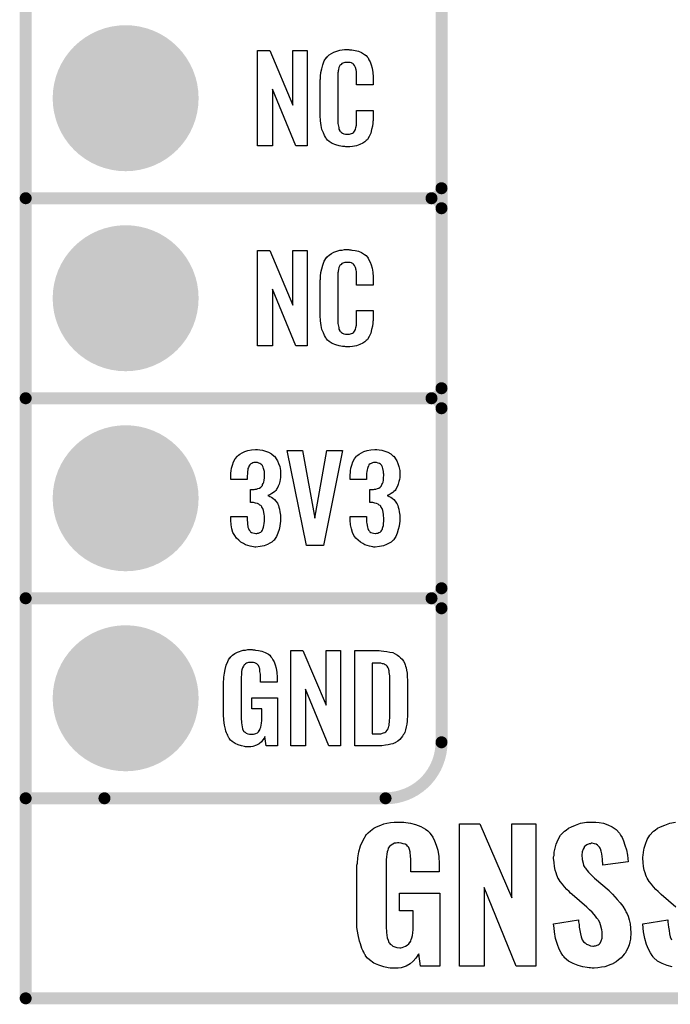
# Model space of a CAD drawing. Extents: x -0.07 to 0.95, y -0.15 to 1.54.
# Tile 1 of 13: x -0.05 to 0.27, y -0.15 to 0.34. Entities that reach past the tile are written whole.
import ezdxf

# ---------------------------------------------------------------- set-up
doc = ezdxf.new("R2010")
doc.units = 0
doc.layers.get('0').update_dxf_attribs({"linetype": 'CONTINUOUS'})
for name, color, linetype in [('gko', 6, 'CONTINUOUS'), ('gto', 2, 'CONTINUOUS'), ('gts', 1, 'CONTINUOUS')]:
    doc.layers.add(name, color=color, linetype=linetype)

# ---------------------------------------------------------------- blocks, each defined once
blk = doc.blocks.new('D33')
at = {"const_width": 0.003}
blk.add_lwpolyline([(-0.0015, 0, 1), (0.0015, 0, 1)], format="xyb", close=True, dxfattribs=at)
blk = doc.blocks.new('D38')
at = {"const_width": 0.0365}
blk.add_lwpolyline([(-0.01825, 0, 1), (0.01825, 0, 1)], format="xyb", close=True, dxfattribs=at)

msp = doc.modelspace()

# ---------------------------------------------------------------- linework, layer by layer
at = {"layer": 'gko', "color": 6, "const_width": 0.006}
for points in [[(-0.05, -0.15), (-0.05, 1.45)], [(-0.05, -0.15), (0.85, -0.15)]]:
    msp.add_lwpolyline(points, dxfattribs=at)
at = {"layer": 'gto', "color": 2, "const_width": 0.006}
for points in [[(0.158, -0.022), (0.158, 0.722)], [(0.158, 0.255), (0.158, 0.345)], [(-0.05, 0.25), (0.153, 0.25)], [(-0.05, 0.25), (0.153, 0.25)], [(0.153, 0.25), (0.153, 0.25)], [(0.153, 0.25), (0.153, 0.25)], [(0.158, 0.245), (0.158, 0.245)], [(0.158, 0.245), (0.158, 0.245)], [(0.158, 0.245), (0.158, 0.245)], [(0.158, 0.245), (0.158, 0.245)], [(0.158, 0.155), (0.158, 0.245)], [(-0.05, 0.15), (0.153, 0.15)], [(-0.05, 0.15), (0.153, 0.15)], [(0.153, 0.15), (0.153, 0.15)], [(0.153, 0.15), (0.153, 0.15)], [(0.158, 0.145), (0.158, 0.145)], [(0.158, 0.145), (0.158, 0.145)], [(0.158, 0.145), (0.158, 0.145)], [(0.158, 0.145), (0.158, 0.145)], [(0.158, 0.055), (0.158, 0.145)], [(-0.05, 0.05), (0.153, 0.05)], [(-0.05, 0.05), (0.153, 0.05)], [(0.153, 0.05), (0.153, 0.05)], [(0.153, 0.05), (0.153, 0.05)], [(0.158, 0.045), (0.158, 0.045)], [(0.158, 0.045), (0.158, 0.045)], [(0.158, 0.045), (0.158, 0.045)], [(0.158, 0.045), (0.158, 0.045)], [(-0.05, -0.05), (0.13, -0.05)], [(-0.05, -0.05), (-0.0106, -0.05)], [(0.13, -0.05), (0.13, -0.05)], [(0.13, -0.05), (0.13, -0.05)]]:
    msp.add_lwpolyline(points, dxfattribs=at)
at = {"layer": 'gto', "color": 2}
for points in [[(0.0908, 0.2762), (0.0851, 0.2762), (0.0734, 0.3046), (0.0734, 0.2762), (0.066, 0.2762), (0.066, 0.3238), (0.0722, 0.3238), (0.0837, 0.2966), (0.0837, 0.3238), (0.0908, 0.3238), (0.0908, 0.2762)], [(0.112, 0.3242), (0.1126, 0.3242), (0.1132, 0.3241), (0.1148, 0.3239), (0.1164, 0.3235), (0.118, 0.3228), (0.1195, 0.3219), (0.1203, 0.3214), (0.1208, 0.3207), (0.1209, 0.3205), (0.1213, 0.3201), (0.1217, 0.3192), (0.1223, 0.3181), (0.1228, 0.3167), (0.1233, 0.315), (0.1237, 0.3129), (0.1238, 0.3106), (0.1238, 0.3066), (0.1154, 0.3066), (0.1154, 0.3107), (0.1154, 0.3108), (0.1154, 0.3111), (0.1154, 0.3116), (0.1154, 0.3121), (0.1154, 0.3134), (0.1153, 0.3141), (0.1152, 0.3146), (0.1152, 0.3147), (0.1151, 0.3149), (0.1149, 0.3154), (0.1145, 0.3163), (0.114, 0.317), (0.1138, 0.3172), (0.1136, 0.3173), (0.1132, 0.3175), (0.1129, 0.3177), (0.1123, 0.3178), (0.1116, 0.3179), (0.1105, 0.3179), (0.1102, 0.3179), (0.1097, 0.3179), (0.1087, 0.3175), (0.1082, 0.3173), (0.1078, 0.3169), (0.1076, 0.3167), (0.1072, 0.3163), (0.1067, 0.3154), (0.1064, 0.3143), (0.1064, 0.3142), (0.1064, 0.3141), (0.1063, 0.3137), (0.1063, 0.3132), (0.1062, 0.3127), (0.1062, 0.3119), (0.1061, 0.3111), (0.1061, 0.3102), (0.1061, 0.2895), (0.1061, 0.2894), (0.1061, 0.2889), (0.1062, 0.2882), (0.1062, 0.2873), (0.1066, 0.2854), (0.1067, 0.2845), (0.1071, 0.2837), (0.1072, 0.2836), (0.1073, 0.2834), (0.1076, 0.2832), (0.108, 0.2829), (0.1085, 0.2825), (0.1092, 0.2822), (0.11, 0.2821), (0.1109, 0.282), (0.1113, 0.282), (0.1116, 0.2821), (0.112, 0.2821), (0.113, 0.2823), (0.1135, 0.2826), (0.1139, 0.2829), (0.114, 0.2829), (0.1141, 0.2831), (0.1144, 0.2835), (0.1149, 0.2844), (0.1152, 0.2854), (0.1152, 0.2855), (0.1153, 0.2857), (0.1153, 0.286), (0.1154, 0.2865), (0.1154, 0.2871), (0.1154, 0.2878), (0.1154, 0.2886), (0.1154, 0.2895), (0.1154, 0.2938), (0.1238, 0.2938), (0.1238, 0.29), (0.1238, 0.2899), (0.1238, 0.2897), (0.1238, 0.2894), (0.1238, 0.2889), (0.1237, 0.2883), (0.1236, 0.2876), (0.1234, 0.2861), (0.123, 0.2844), (0.1226, 0.2826), (0.1218, 0.2809), (0.1209, 0.2794), (0.1208, 0.2792), (0.1203, 0.2788), (0.1196, 0.2782), (0.1186, 0.2775), (0.1172, 0.2769), (0.1154, 0.2762), (0.1145, 0.276), (0.1134, 0.2759), (0.1122, 0.2757), (0.1102, 0.2757), (0.1097, 0.2758), (0.1091, 0.2758), (0.1084, 0.2759), (0.1068, 0.2762), (0.1051, 0.2767), (0.1033, 0.2774), (0.1018, 0.2784), (0.101, 0.279), (0.1004, 0.2797), (0.1004, 0.2798), (0.1003, 0.2799), (0.1001, 0.2802), (0.0999, 0.2805), (0.0994, 0.2814), (0.0989, 0.2827), (0.0982, 0.2844), (0.0978, 0.2864), (0.0974, 0.2887), (0.0973, 0.2914), (0.0973, 0.3083), (0.0973, 0.3084), (0.0973, 0.3087), (0.0973, 0.3091), (0.0974, 0.3096), (0.0974, 0.3103), (0.0975, 0.311), (0.0977, 0.3128), (0.0981, 0.3147), (0.0986, 0.3167), (0.0993, 0.3186), (0.1004, 0.3203), (0.1004, 0.3203), (0.1006, 0.3204), (0.1009, 0.3209), (0.1018, 0.3216), (0.1029, 0.3223), (0.1042, 0.323), (0.1052, 0.3234), (0.1061, 0.3237), (0.1071, 0.324), (0.1083, 0.3241), (0.1095, 0.3243), (0.1116, 0.3243), (0.112, 0.3242)], [(0.0908, 0.1762), (0.0851, 0.1762), (0.0734, 0.2046), (0.0734, 0.1762), (0.066, 0.1762), (0.066, 0.2238), (0.0722, 0.2238), (0.0837, 0.1966), (0.0837, 0.2238), (0.0908, 0.2238), (0.0908, 0.1762)], [(0.112, 0.2242), (0.1126, 0.2242), (0.1132, 0.2241), (0.1148, 0.2239), (0.1164, 0.2235), (0.118, 0.2228), (0.1195, 0.2219), (0.1203, 0.2214), (0.1208, 0.2207), (0.1209, 0.2205), (0.1213, 0.2201), (0.1217, 0.2192), (0.1223, 0.2181), (0.1228, 0.2167), (0.1233, 0.215), (0.1237, 0.213), (0.1238, 0.2106), (0.1238, 0.2066), (0.1154, 0.2066), (0.1154, 0.2107), (0.1154, 0.2108), (0.1154, 0.2111), (0.1154, 0.2116), (0.1154, 0.2121), (0.1154, 0.2134), (0.1153, 0.2141), (0.1152, 0.2146), (0.1152, 0.2147), (0.1151, 0.2149), (0.1149, 0.2154), (0.1145, 0.2163), (0.114, 0.217), (0.1138, 0.2172), (0.1136, 0.2173), (0.1132, 0.2175), (0.1129, 0.2177), (0.1123, 0.2178), (0.1116, 0.2179), (0.1105, 0.2179), (0.1102, 0.2179), (0.1097, 0.2179), (0.1087, 0.2175), (0.1082, 0.2173), (0.1078, 0.2169), (0.1076, 0.2167), (0.1072, 0.2163), (0.1067, 0.2154), (0.1064, 0.2143), (0.1064, 0.2142), (0.1064, 0.2141), (0.1063, 0.2137), (0.1063, 0.2132), (0.1062, 0.2127), (0.1062, 0.2119), (0.1061, 0.2111), (0.1061, 0.2102), (0.1061, 0.1895), (0.1061, 0.1894), (0.1061, 0.1889), (0.1062, 0.1882), (0.1062, 0.1873), (0.1066, 0.1854), (0.1067, 0.1845), (0.1071, 0.1837), (0.1072, 0.1836), (0.1073, 0.1834), (0.1076, 0.1832), (0.108, 0.1829), (0.1085, 0.1825), (0.1092, 0.1822), (0.11, 0.1821), (0.1109, 0.182), (0.1113, 0.182), (0.1116, 0.1821), (0.112, 0.1821), (0.113, 0.1823), (0.1135, 0.1826), (0.1139, 0.1829), (0.114, 0.1829), (0.1141, 0.1831), (0.1144, 0.1835), (0.1149, 0.1844), (0.1152, 0.1854), (0.1152, 0.1855), (0.1153, 0.1857), (0.1153, 0.186), (0.1154, 0.1865), (0.1154, 0.187), (0.1154, 0.1878), (0.1154, 0.1886), (0.1154, 0.1895), (0.1154, 0.1938), (0.1238, 0.1938), (0.1238, 0.19), (0.1238, 0.1899), (0.1238, 0.1897), (0.1238, 0.1894), (0.1238, 0.1889), (0.1237, 0.1883), (0.1236, 0.1876), (0.1234, 0.1861), (0.123, 0.1844), (0.1226, 0.1826), (0.1218, 0.1809), (0.1209, 0.1794), (0.1208, 0.1792), (0.1203, 0.1788), (0.1196, 0.1782), (0.1186, 0.1775), (0.1172, 0.1769), (0.1154, 0.1762), (0.1145, 0.176), (0.1134, 0.1759), (0.1122, 0.1757), (0.1102, 0.1757), (0.1097, 0.1758), (0.1091, 0.1758), (0.1084, 0.1759), (0.1068, 0.1762), (0.1051, 0.1767), (0.1033, 0.1774), (0.1018, 0.1784), (0.101, 0.179), (0.1004, 0.1797), (0.1004, 0.1798), (0.1003, 0.1799), (0.1001, 0.1802), (0.0999, 0.1805), (0.0994, 0.1814), (0.0989, 0.1827), (0.0982, 0.1844), (0.0978, 0.1864), (0.0974, 0.1887), (0.0973, 0.1914), (0.0973, 0.2083), (0.0973, 0.2084), (0.0973, 0.2087), (0.0973, 0.2091), (0.0974, 0.2096), (0.0974, 0.2103), (0.0975, 0.211), (0.0977, 0.2128), (0.0981, 0.2147), (0.0986, 0.2166), (0.0993, 0.2186), (0.1004, 0.2203), (0.1004, 0.2203), (0.1006, 0.2204), (0.1009, 0.2209), (0.1018, 0.2216), (0.1029, 0.2223), (0.1042, 0.223), (0.1052, 0.2234), (0.1061, 0.2237), (0.1071, 0.224), (0.1083, 0.2241), (0.1095, 0.2243), (0.1116, 0.2243), (0.112, 0.2242)], [(0.066, 0.1243), (0.0672, 0.1242), (0.0685, 0.124), (0.0699, 0.1235), (0.0715, 0.123), (0.073, 0.1222), (0.0743, 0.1211), (0.0745, 0.121), (0.0748, 0.1206), (0.0753, 0.1197), (0.0759, 0.1187), (0.0765, 0.1174), (0.0771, 0.1159), (0.0774, 0.1139), (0.0775, 0.1118), (0.0775, 0.1116), (0.0775, 0.1111), (0.0774, 0.1103), (0.0773, 0.1094), (0.0771, 0.1083), (0.0768, 0.1071), (0.0763, 0.106), (0.0758, 0.1049), (0.0757, 0.1048), (0.0755, 0.1044), (0.0751, 0.1039), (0.0746, 0.1034), (0.0739, 0.1028), (0.0732, 0.1023), (0.0722, 0.1017), (0.0712, 0.1013), (0.0713, 0.1013), (0.0717, 0.1012), (0.0722, 0.1009), (0.0729, 0.1005), (0.0736, 0.1), (0.0745, 0.0993), (0.0752, 0.0985), (0.0759, 0.0975), (0.0759, 0.0975), (0.0761, 0.0971), (0.0764, 0.0964), (0.0767, 0.0956), (0.077, 0.0945), (0.0772, 0.0932), (0.0774, 0.0916), (0.0775, 0.09), (0.0775, 0.0899), (0.0775, 0.0897), (0.0775, 0.0893), (0.0775, 0.0889), (0.0774, 0.0883), (0.0773, 0.0876), (0.0771, 0.0861), (0.0768, 0.0843), (0.0762, 0.0826), (0.0755, 0.0809), (0.0745, 0.0793), (0.0744, 0.0791), (0.0739, 0.0788), (0.0732, 0.0781), (0.0722, 0.0775), (0.0709, 0.0768), (0.0693, 0.0762), (0.0673, 0.0758), (0.0651, 0.0756), (0.0646, 0.0756), (0.064, 0.0757), (0.0632, 0.0758), (0.0623, 0.076), (0.0611, 0.0764), (0.06, 0.0767), (0.0589, 0.0773), (0.0577, 0.078), (0.0566, 0.079), (0.0555, 0.08), (0.0546, 0.0814), (0.0537, 0.0828), (0.0532, 0.0847), (0.0528, 0.0867), (0.0526, 0.0891), (0.0526, 0.0908), (0.0608, 0.0908), (0.0608, 0.0894), (0.0608, 0.0892), (0.0608, 0.0889), (0.0609, 0.0881), (0.061, 0.0874), (0.0612, 0.0856), (0.0615, 0.0848), (0.0618, 0.084), (0.0619, 0.084), (0.062, 0.0838), (0.0623, 0.0835), (0.0625, 0.0832), (0.063, 0.0829), (0.0636, 0.0827), (0.0644, 0.0825), (0.0652, 0.0824), (0.0656, 0.0824), (0.066, 0.0825), (0.0665, 0.0826), (0.0671, 0.0828), (0.0676, 0.0831), (0.0682, 0.0836), (0.0685, 0.0841), (0.0685, 0.0842), (0.0687, 0.0845), (0.0688, 0.085), (0.069, 0.0855), (0.0692, 0.0864), (0.0693, 0.0873), (0.0695, 0.0885), (0.0695, 0.0898), (0.0695, 0.09), (0.0695, 0.0904), (0.0694, 0.0911), (0.0693, 0.092), (0.0689, 0.0938), (0.0686, 0.0948), (0.0682, 0.0956), (0.0681, 0.0957), (0.0679, 0.096), (0.0676, 0.0963), (0.0672, 0.0966), (0.0666, 0.0971), (0.0659, 0.0974), (0.0649, 0.0976), (0.0639, 0.0978), (0.0625, 0.0978), (0.0625, 0.1044), (0.0643, 0.1044), (0.0648, 0.1045), (0.0655, 0.1046), (0.0662, 0.1048), (0.067, 0.1051), (0.0676, 0.1055), (0.0682, 0.1061), (0.0683, 0.1062), (0.0684, 0.1063), (0.0685, 0.1068), (0.0688, 0.1074), (0.0691, 0.1081), (0.0693, 0.1091), (0.0694, 0.1102), (0.0695, 0.1115), (0.0695, 0.1117), (0.0695, 0.1121), (0.0694, 0.1126), (0.0694, 0.1133), (0.069, 0.1148), (0.0688, 0.1156), (0.0685, 0.1162), (0.0685, 0.1163), (0.0683, 0.1165), (0.068, 0.1168), (0.0677, 0.1171), (0.0672, 0.1173), (0.0666, 0.1176), (0.0659, 0.1178), (0.065, 0.1179), (0.0647, 0.1179), (0.0642, 0.1178), (0.0637, 0.1177), (0.0632, 0.1174), (0.0626, 0.1172), (0.0621, 0.1167), (0.0617, 0.1161), (0.0617, 0.116), (0.0616, 0.1159), (0.0614, 0.1154), (0.0612, 0.1149), (0.0611, 0.1142), (0.061, 0.1134), (0.0609, 0.1123), (0.0608, 0.1111), (0.0608, 0.1094), (0.0526, 0.1094), (0.0526, 0.1116), (0.0526, 0.1117), (0.0526, 0.1119), (0.0526, 0.1122), (0.0527, 0.1126), (0.0528, 0.1137), (0.053, 0.1151), (0.0535, 0.1166), (0.054, 0.1182), (0.0548, 0.1197), (0.0559, 0.121), (0.0561, 0.1212), (0.0565, 0.1216), (0.0572, 0.1221), (0.0583, 0.1227), (0.0596, 0.1234), (0.0611, 0.1238), (0.0629, 0.1242), (0.065, 0.1244), (0.0656, 0.1244), (0.066, 0.1243)], [(0.0989, 0.0763), (0.0904, 0.0763), (0.0808, 0.1238), (0.0884, 0.1238), (0.0947, 0.0901), (0.1006, 0.1238), (0.1084, 0.1238), (0.0989, 0.0763)], [(0.1257, 0.1243), (0.1268, 0.1242), (0.1281, 0.124), (0.1296, 0.1235), (0.1312, 0.123), (0.1326, 0.1222), (0.1339, 0.1211), (0.1341, 0.121), (0.1345, 0.1206), (0.135, 0.1197), (0.1356, 0.1187), (0.1362, 0.1174), (0.1367, 0.1159), (0.1371, 0.1139), (0.1372, 0.1118), (0.1372, 0.1116), (0.1372, 0.1111), (0.1371, 0.1103), (0.137, 0.1094), (0.1367, 0.1083), (0.1364, 0.1071), (0.136, 0.106), (0.1354, 0.1049), (0.1353, 0.1048), (0.1351, 0.1044), (0.1348, 0.1039), (0.1342, 0.1034), (0.1336, 0.1028), (0.1328, 0.1023), (0.1319, 0.1017), (0.1309, 0.1013), (0.131, 0.1013), (0.1314, 0.1012), (0.1319, 0.1009), (0.1326, 0.1005), (0.1333, 0.1), (0.1341, 0.0993), (0.1349, 0.0985), (0.1355, 0.0975), (0.1356, 0.0975), (0.1358, 0.0971), (0.1361, 0.0964), (0.1363, 0.0956), (0.1366, 0.0945), (0.1369, 0.0932), (0.1371, 0.0916), (0.1372, 0.09), (0.1372, 0.0899), (0.1372, 0.0897), (0.1372, 0.0893), (0.1372, 0.0889), (0.1371, 0.0883), (0.137, 0.0876), (0.1368, 0.0861), (0.1364, 0.0843), (0.1359, 0.0826), (0.1351, 0.0809), (0.1341, 0.0793), (0.134, 0.0791), (0.1336, 0.0788), (0.1328, 0.0781), (0.1318, 0.0775), (0.1305, 0.0768), (0.1289, 0.0762), (0.127, 0.0758), (0.1248, 0.0756), (0.1242, 0.0756), (0.1237, 0.0757), (0.1228, 0.0758), (0.1219, 0.076), (0.1208, 0.0764), (0.1197, 0.0767), (0.1186, 0.0773), (0.1174, 0.078), (0.1163, 0.079), (0.1152, 0.08), (0.1142, 0.0814), (0.1134, 0.0828), (0.1129, 0.0847), (0.1125, 0.0867), (0.1123, 0.0891), (0.1123, 0.0908), (0.1204, 0.0908), (0.1204, 0.0894), (0.1204, 0.0892), (0.1204, 0.0889), (0.1205, 0.0881), (0.1206, 0.0874), (0.1209, 0.0856), (0.1212, 0.0848), (0.1215, 0.084), (0.1215, 0.084), (0.1216, 0.0838), (0.1219, 0.0835), (0.1222, 0.0832), (0.1227, 0.0829), (0.1233, 0.0827), (0.124, 0.0825), (0.1249, 0.0824), (0.1252, 0.0824), (0.1257, 0.0825), (0.1262, 0.0826), (0.1267, 0.0828), (0.1273, 0.0831), (0.1278, 0.0836), (0.1282, 0.0841), (0.1282, 0.0842), (0.1284, 0.0845), (0.1285, 0.085), (0.1287, 0.0855), (0.1289, 0.0864), (0.1289, 0.0873), (0.1291, 0.0885), (0.1291, 0.0898), (0.1291, 0.09), (0.1291, 0.0904), (0.129, 0.0911), (0.1289, 0.092), (0.1286, 0.0938), (0.1283, 0.0948), (0.1278, 0.0956), (0.1277, 0.0957), (0.1276, 0.096), (0.1273, 0.0963), (0.1268, 0.0966), (0.1263, 0.0971), (0.1255, 0.0974), (0.1246, 0.0976), (0.1236, 0.0978), (0.1222, 0.0978), (0.1222, 0.1044), (0.124, 0.1044), (0.1245, 0.1045), (0.1252, 0.1046), (0.1259, 0.1048), (0.1266, 0.1051), (0.1273, 0.1055), (0.1278, 0.1061), (0.1279, 0.1062), (0.128, 0.1063), (0.1282, 0.1068), (0.1285, 0.1074), (0.1288, 0.1081), (0.1289, 0.1091), (0.129, 0.1102), (0.1291, 0.1115), (0.1291, 0.1117), (0.1291, 0.1121), (0.129, 0.1126), (0.129, 0.1133), (0.1287, 0.1148), (0.1285, 0.1156), (0.1281, 0.1162), (0.1281, 0.1163), (0.1279, 0.1165), (0.1277, 0.1168), (0.1274, 0.1171), (0.1269, 0.1173), (0.1263, 0.1176), (0.1255, 0.1178), (0.1247, 0.1179), (0.1243, 0.1179), (0.1239, 0.1178), (0.1234, 0.1177), (0.1228, 0.1174), (0.1223, 0.1172), (0.1217, 0.1167), (0.1214, 0.1161), (0.1214, 0.116), (0.1213, 0.1159), (0.1211, 0.1154), (0.1209, 0.1149), (0.1208, 0.1142), (0.1206, 0.1134), (0.1205, 0.1123), (0.1204, 0.1111), (0.1204, 0.1094), (0.1123, 0.1094), (0.1123, 0.1116), (0.1123, 0.1117), (0.1123, 0.1119), (0.1123, 0.1122), (0.1124, 0.1126), (0.1125, 0.1137), (0.1127, 0.1151), (0.1131, 0.1166), (0.1137, 0.1182), (0.1144, 0.1197), (0.1155, 0.121), (0.1157, 0.1212), (0.1162, 0.1216), (0.1168, 0.1221), (0.1179, 0.1227), (0.1192, 0.1234), (0.1208, 0.1238), (0.1226, 0.1242), (0.1247, 0.1244), (0.1252, 0.1244), (0.1257, 0.1243)], [(0.0637, 0.0242), (0.0644, 0.0242), (0.065, 0.0241), (0.0665, 0.0239), (0.0682, 0.0235), (0.0698, 0.0228), (0.0714, 0.022), (0.0721, 0.0215), (0.0727, 0.0208), (0.0728, 0.0206), (0.0732, 0.0202), (0.0736, 0.0193), (0.0743, 0.0182), (0.0748, 0.0167), (0.0753, 0.015), (0.0757, 0.0129), (0.0758, 0.0105), (0.0758, 0.008), (0.0674, 0.008), (0.0674, 0.0106), (0.0674, 0.0107), (0.0674, 0.0111), (0.0674, 0.0116), (0.0674, 0.0121), (0.0672, 0.0134), (0.0672, 0.0142), (0.0671, 0.0147), (0.0671, 0.0148), (0.067, 0.015), (0.067, 0.0153), (0.0668, 0.0156), (0.0664, 0.0164), (0.0658, 0.0171), (0.0656, 0.0172), (0.0653, 0.0174), (0.065, 0.0176), (0.0646, 0.0177), (0.064, 0.0179), (0.0635, 0.0179), (0.0623, 0.0179), (0.062, 0.0179), (0.0615, 0.0179), (0.0604, 0.0175), (0.0599, 0.0172), (0.0595, 0.0168), (0.0593, 0.0167), (0.0589, 0.0161), (0.0585, 0.0153), (0.0581, 0.0142), (0.0581, 0.0141), (0.0581, 0.0139), (0.058, 0.0135), (0.058, 0.013), (0.0579, 0.0124), (0.0579, 0.0117), (0.0578, 0.0108), (0.0578, 0.0099), (0.0578, -0.01), (0.0578, -0.0102), (0.0578, -0.0106), (0.0579, -0.0114), (0.0579, -0.0123), (0.0581, -0.0132), (0.0583, -0.0142), (0.0585, -0.0153), (0.0588, -0.0161), (0.0589, -0.0162), (0.059, -0.0164), (0.0594, -0.0167), (0.0598, -0.017), (0.0603, -0.0174), (0.0611, -0.0178), (0.0619, -0.0179), (0.0629, -0.018), (0.0634, -0.018), (0.0639, -0.0179), (0.0646, -0.0178), (0.0652, -0.0176), (0.0659, -0.0172), (0.0665, -0.0167), (0.067, -0.016), (0.0671, -0.0159), (0.0672, -0.0156), (0.0673, -0.0151), (0.0676, -0.0144), (0.0678, -0.0135), (0.068, -0.0124), (0.0681, -0.0111), (0.0682, -0.0096), (0.0682, -0.0052), (0.0631, -0.0052), (0.0631, 0.0003), (0.0759, 0.0003), (0.0759, -0.0238), (0.0703, -0.0238), (0.0697, -0.0191), (0.0697, -0.0192), (0.0697, -0.0193), (0.0693, -0.02), (0.0687, -0.0208), (0.0679, -0.0217), (0.0668, -0.0227), (0.0654, -0.0235), (0.0637, -0.0241), (0.0627, -0.0242), (0.0617, -0.0243), (0.0611, -0.0243), (0.0606, -0.0242), (0.06, -0.0242), (0.0594, -0.0241), (0.058, -0.0238), (0.0563, -0.0233), (0.0548, -0.0226), (0.0533, -0.0216), (0.0525, -0.021), (0.052, -0.0203), (0.052, -0.0202), (0.0519, -0.0201), (0.0517, -0.0198), (0.0515, -0.0195), (0.0513, -0.0191), (0.0511, -0.0185), (0.0508, -0.0179), (0.0505, -0.0172), (0.0502, -0.0164), (0.05, -0.0154), (0.0495, -0.0134), (0.0491, -0.0109), (0.049, -0.0081), (0.049, 0.0079), (0.049, 0.008), (0.049, 0.0082), (0.049, 0.0086), (0.0491, 0.0092), (0.0491, 0.0099), (0.0492, 0.0106), (0.0494, 0.0125), (0.0498, 0.0144), (0.0503, 0.0165), (0.0511, 0.0184), (0.0515, 0.0193), (0.0521, 0.0202), (0.0521, 0.0203), (0.0523, 0.0203), (0.0526, 0.0208), (0.0535, 0.0215), (0.0546, 0.0223), (0.056, 0.023), (0.0569, 0.0234), (0.0578, 0.0237), (0.0588, 0.024), (0.06, 0.0241), (0.0612, 0.0243), (0.0633, 0.0243), (0.0637, 0.0242)], [(0.1074, -0.0238), (0.1017, -0.0238), (0.09, 0.0046), (0.09, -0.0238), (0.0826, -0.0238), (0.0826, 0.0238), (0.0887, 0.0238), (0.1003, -0.0034), (0.1003, 0.0238), (0.1074, 0.0238), (0.1074, -0.0238)], [(0.1278, 0.0237), (0.1291, 0.0236), (0.1306, 0.0234), (0.1321, 0.0231), (0.1336, 0.0228), (0.1349, 0.0222), (0.1351, 0.0221), (0.1354, 0.0219), (0.136, 0.0216), (0.1367, 0.021), (0.1375, 0.0203), (0.1383, 0.0195), (0.139, 0.0185), (0.1396, 0.0174), (0.1397, 0.0172), (0.1398, 0.0168), (0.14, 0.0161), (0.1403, 0.0152), (0.1405, 0.014), (0.1408, 0.0125), (0.1409, 0.0108), (0.141, 0.009), (0.141, -0.0083), (0.141, -0.0084), (0.141, -0.0086), (0.141, -0.0089), (0.141, -0.0093), (0.1409, -0.0103), (0.1408, -0.0115), (0.1406, -0.0129), (0.1404, -0.0143), (0.14, -0.0158), (0.1396, -0.0171), (0.1395, -0.0173), (0.1393, -0.0177), (0.1389, -0.0182), (0.1385, -0.019), (0.1378, -0.0198), (0.1371, -0.0206), (0.1361, -0.0214), (0.135, -0.0221), (0.1348, -0.0222), (0.1344, -0.0224), (0.1337, -0.0227), (0.1326, -0.0229), (0.1314, -0.0232), (0.1299, -0.0235), (0.1281, -0.0237), (0.1262, -0.0238), (0.1146, -0.0238), (0.1146, 0.0238), (0.1268, 0.0238), (0.1278, 0.0237)], [(0.1269, 0.0176), (0.1233, 0.0176), (0.1233, -0.0178), (0.1265, -0.0178), (0.127, -0.0177), (0.1276, -0.0177), (0.1289, -0.0173), (0.1296, -0.0171), (0.1302, -0.0167), (0.1302, -0.0167), (0.1303, -0.0166), (0.1308, -0.016), (0.1314, -0.0152), (0.1315, -0.0146), (0.1317, -0.014), (0.1317, -0.0139), (0.1318, -0.0136), (0.1318, -0.0132), (0.1319, -0.0127), (0.132, -0.0119), (0.132, -0.011), (0.1321, -0.0099), (0.1321, -0.0087), (0.1321, 0.0095), (0.1321, 0.0097), (0.1321, 0.0101), (0.1321, 0.0106), (0.1321, 0.0113), (0.1319, 0.0129), (0.1318, 0.0137), (0.1317, 0.0143), (0.1317, 0.0144), (0.1316, 0.0146), (0.1315, 0.0149), (0.1314, 0.0153), (0.1308, 0.0161), (0.1304, 0.0165), (0.13, 0.0167), (0.1299, 0.0167), (0.1297, 0.0168), (0.1294, 0.017), (0.1289, 0.0172), (0.1284, 0.0173), (0.1277, 0.0175), (0.1269, 0.0176)], [(0.1382, -0.062), (0.1391, -0.062), (0.1402, -0.0621), (0.1425, -0.0625), (0.145, -0.0631), (0.1477, -0.0641), (0.15, -0.0655), (0.1511, -0.0663), (0.1521, -0.0673), (0.1522, -0.0675), (0.1528, -0.0682), (0.1536, -0.0695), (0.1545, -0.0712), (0.1553, -0.0734), (0.1561, -0.076), (0.1567, -0.0791), (0.1568, -0.0827), (0.1568, -0.0868), (0.1427, -0.0868), (0.1427, -0.0818), (0.1427, -0.0816), (0.1427, -0.081), (0.1427, -0.0802), (0.1425, -0.0791), (0.1423, -0.0767), (0.142, -0.0756), (0.1416, -0.0746), (0.1416, -0.0745), (0.1413, -0.0742), (0.141, -0.0739), (0.1406, -0.0734), (0.1399, -0.073), (0.1389, -0.0727), (0.1379, -0.0724), (0.1366, -0.0723), (0.136, -0.0723), (0.1353, -0.0724), (0.1345, -0.0725), (0.1336, -0.073), (0.1328, -0.0734), (0.132, -0.0741), (0.1314, -0.0749), (0.1314, -0.075), (0.1313, -0.0753), (0.1311, -0.076), (0.1309, -0.0768), (0.1307, -0.078), (0.1305, -0.0792), (0.1303, -0.0807), (0.1303, -0.0825), (0.1303, -0.1143), (0.1303, -0.1146), (0.1303, -0.1152), (0.1305, -0.116), (0.1305, -0.1171), (0.1309, -0.1197), (0.1313, -0.121), (0.1317, -0.1221), (0.1318, -0.1222), (0.132, -0.1225), (0.1324, -0.1229), (0.133, -0.1233), (0.1336, -0.1239), (0.1346, -0.1243), (0.1357, -0.1246), (0.1371, -0.1247), (0.1377, -0.1247), (0.1384, -0.1246), (0.1392, -0.1243), (0.14, -0.124), (0.1409, -0.1235), (0.1417, -0.1228), (0.1424, -0.1218), (0.1425, -0.1217), (0.1427, -0.1213), (0.1429, -0.1206), (0.1432, -0.1197), (0.1435, -0.1186), (0.1436, -0.1172), (0.1439, -0.1156), (0.1439, -0.1138), (0.1439, -0.1063), (0.137, -0.1063), (0.137, -0.0974), (0.1571, -0.0974), (0.1571, -0.134), (0.1475, -0.134), (0.1466, -0.1278), (0.1466, -0.1279), (0.1464, -0.1281), (0.1459, -0.1289), (0.1452, -0.13), (0.1439, -0.1314), (0.1423, -0.1328), (0.1403, -0.1339), (0.1378, -0.1347), (0.1364, -0.1349), (0.1349, -0.135), (0.1339, -0.135), (0.1332, -0.1349), (0.1324, -0.1349), (0.1314, -0.1347), (0.1292, -0.1342), (0.1267, -0.1335), (0.1242, -0.1324), (0.122, -0.1308), (0.121, -0.1299), (0.12, -0.1288), (0.12, -0.1286), (0.1199, -0.1285), (0.1196, -0.1281), (0.1193, -0.1275), (0.1191, -0.1269), (0.1187, -0.1261), (0.1182, -0.1251), (0.1178, -0.124), (0.1174, -0.1228), (0.117, -0.1215), (0.1163, -0.1183), (0.1157, -0.1146), (0.1156, -0.1104), (0.1156, -0.0866), (0.1156, -0.0864), (0.1156, -0.086), (0.1156, -0.0854), (0.1157, -0.0846), (0.1157, -0.0835), (0.1159, -0.0824), (0.1162, -0.0798), (0.1167, -0.0768), (0.1175, -0.0738), (0.1188, -0.0709), (0.1203, -0.0682), (0.1203, -0.0681), (0.1206, -0.068), (0.1213, -0.0673), (0.1224, -0.0662), (0.1241, -0.065), (0.1252, -0.0645), (0.1263, -0.0639), (0.1277, -0.0634), (0.1291, -0.0628), (0.1307, -0.0624), (0.1325, -0.0621), (0.1343, -0.0619), (0.1375, -0.0619), (0.1382, -0.062)], [(0.2051, -0.134), (0.1953, -0.134), (0.1794, -0.0946), (0.1794, -0.134), (0.167, -0.134), (0.167, -0.0627), (0.1771, -0.0627), (0.1931, -0.0997), (0.1931, -0.0627), (0.2051, -0.0627), (0.2051, -0.134)], [(0.2352, -0.062), (0.2369, -0.0621), (0.239, -0.0625), (0.2412, -0.0632), (0.2434, -0.0642), (0.2454, -0.0656), (0.247, -0.0674), (0.2472, -0.0677), (0.2476, -0.0684), (0.2483, -0.0696), (0.249, -0.0713), (0.2497, -0.0734), (0.2505, -0.0757), (0.2511, -0.0785), (0.2513, -0.0817), (0.2387, -0.0835), (0.2387, -0.0832), (0.2387, -0.0825), (0.2386, -0.0816), (0.2386, -0.0805), (0.2382, -0.0777), (0.2379, -0.0764), (0.2375, -0.0753), (0.2375, -0.0752), (0.2373, -0.0749), (0.2371, -0.0745), (0.2366, -0.0739), (0.2361, -0.0734), (0.2354, -0.073), (0.2346, -0.0727), (0.2334, -0.0725), (0.233, -0.0725), (0.2325, -0.0727), (0.2319, -0.0728), (0.2307, -0.0732), (0.23, -0.0738), (0.2294, -0.0743), (0.2294, -0.0745), (0.2293, -0.0746), (0.2289, -0.0755), (0.2283, -0.0768), (0.2282, -0.0785), (0.2282, -0.0786), (0.2282, -0.0791), (0.2283, -0.0798), (0.2283, -0.0806), (0.2289, -0.0825), (0.2291, -0.0836), (0.2297, -0.0846), (0.2298, -0.0848), (0.23, -0.085), (0.2304, -0.0854), (0.2309, -0.0861), (0.2315, -0.087), (0.2323, -0.0878), (0.2334, -0.0888), (0.2346, -0.0899), (0.2418, -0.0961), (0.242, -0.0964), (0.2426, -0.097), (0.2436, -0.0979), (0.2447, -0.0992), (0.2459, -0.1006), (0.2473, -0.1022), (0.2487, -0.104), (0.2498, -0.1059), (0.25, -0.1061), (0.2502, -0.1067), (0.2508, -0.1078), (0.2513, -0.109), (0.2518, -0.1108), (0.2523, -0.1128), (0.2526, -0.115), (0.2527, -0.1174), (0.2527, -0.1177), (0.2527, -0.1182), (0.2526, -0.1192), (0.2525, -0.1204), (0.2522, -0.1218), (0.2518, -0.1233), (0.2512, -0.125), (0.2504, -0.1265), (0.2502, -0.1267), (0.25, -0.1272), (0.2494, -0.1279), (0.2487, -0.1288), (0.2479, -0.1297), (0.2466, -0.1307), (0.2454, -0.1317), (0.2439, -0.1326), (0.2437, -0.1328), (0.2432, -0.1329), (0.2422, -0.1333), (0.2411, -0.1338), (0.2397, -0.1342), (0.238, -0.1344), (0.2362, -0.1347), (0.2343, -0.1349), (0.2333, -0.1349), (0.2326, -0.1347), (0.2318, -0.1347), (0.2309, -0.1346), (0.2287, -0.1342), (0.2264, -0.1336), (0.2239, -0.1326), (0.2215, -0.1314), (0.2194, -0.1296), (0.2193, -0.1293), (0.2187, -0.1286), (0.2179, -0.1272), (0.2169, -0.1254), (0.216, -0.1231), (0.2151, -0.1201), (0.2146, -0.1168), (0.2143, -0.1149), (0.2141, -0.1128), (0.2266, -0.1107), (0.2266, -0.1108), (0.2266, -0.111), (0.2266, -0.1118), (0.2268, -0.1131), (0.2269, -0.1145), (0.2272, -0.1161), (0.2275, -0.1178), (0.2279, -0.1193), (0.2284, -0.1207), (0.2286, -0.1208), (0.2287, -0.1213), (0.2291, -0.1217), (0.2298, -0.1222), (0.2305, -0.1229), (0.2315, -0.1233), (0.2325, -0.1238), (0.2337, -0.1239), (0.2341, -0.1239), (0.2346, -0.1238), (0.2351, -0.1238), (0.2364, -0.1232), (0.2369, -0.1229), (0.2373, -0.1224), (0.2373, -0.1222), (0.2375, -0.1221), (0.2379, -0.1213), (0.2383, -0.1199), (0.2384, -0.1182), (0.2384, -0.1181), (0.2384, -0.1175), (0.2383, -0.1167), (0.2382, -0.1157), (0.2376, -0.1133), (0.2372, -0.1121), (0.2365, -0.111), (0.2364, -0.1108), (0.2362, -0.1104), (0.2357, -0.1099), (0.2351, -0.109), (0.2343, -0.1081), (0.2333, -0.107), (0.2321, -0.1057), (0.2307, -0.1045), (0.2233, -0.0981), (0.2232, -0.0979), (0.2226, -0.0974), (0.2218, -0.0966), (0.2207, -0.0956), (0.2196, -0.0943), (0.2185, -0.0929), (0.2173, -0.0916), (0.2164, -0.09), (0.2162, -0.0899), (0.2161, -0.0893), (0.2157, -0.0885), (0.2153, -0.0873), (0.2148, -0.0859), (0.2146, -0.0841), (0.2143, -0.0821), (0.2141, -0.08), (0.2141, -0.0799), (0.2141, -0.0796), (0.2141, -0.0792), (0.2143, -0.0786), (0.2144, -0.077), (0.2148, -0.075), (0.2154, -0.073), (0.2164, -0.0706), (0.2176, -0.0685), (0.2193, -0.0666), (0.2196, -0.0664), (0.2203, -0.0659), (0.2215, -0.065), (0.223, -0.0642), (0.2251, -0.0634), (0.2276, -0.0625), (0.2305, -0.062), (0.2337, -0.0619), (0.2347, -0.0619), (0.2352, -0.062)], [(0.2752, -0.1045), (0.2679, -0.0981), (0.2677, -0.0979), (0.2672, -0.0974), (0.2663, -0.0966), (0.2652, -0.0956), (0.2641, -0.0943), (0.263, -0.0929), (0.2619, -0.0916), (0.2609, -0.09), (0.2608, -0.0899), (0.2606, -0.0893), (0.2602, -0.0885), (0.2598, -0.0873), (0.2594, -0.0859), (0.2591, -0.0841), (0.2588, -0.0821), (0.2587, -0.08), (0.2587, -0.0799), (0.2587, -0.0796), (0.2587, -0.0792), (0.2588, -0.0786), (0.259, -0.077), (0.2594, -0.075), (0.26, -0.073), (0.2609, -0.0706), (0.2622, -0.0685), (0.2638, -0.0666), (0.2641, -0.0664), (0.2648, -0.0659), (0.2661, -0.065), (0.2676, -0.0642), (0.2697, -0.0634), (0.2722, -0.0625), (0.2751, -0.062)], [(0.2733, -0.1342), (0.2709, -0.1336), (0.2684, -0.1326), (0.2661, -0.1314), (0.264, -0.1296), (0.2638, -0.1293), (0.2633, -0.1286), (0.2625, -0.1272), (0.2615, -0.1254), (0.2605, -0.1231), (0.2597, -0.1201), (0.2591, -0.1168), (0.2588, -0.1149), (0.2587, -0.1128), (0.2712, -0.1107), (0.2712, -0.1108), (0.2712, -0.111), (0.2712, -0.1118), (0.2713, -0.1131), (0.2715, -0.1145), (0.2718, -0.1161), (0.272, -0.1178), (0.2724, -0.1193), (0.273, -0.1207)]]:
    msp.add_lwpolyline(points, dxfattribs=at)
at = {"layer": 'gto', "color": 2, "const_width": 0.006}
for points in [[(0.153, 0.25, 0.414214), (0.158, 0.255)], [(0.158, 0.245, 0.414214), (0.153, 0.25)], [(0.158, 0.245, 0.414214), (0.153, 0.25)], [(0.153, 0.15, 0.414214), (0.158, 0.155)], [(0.158, 0.145, 0.414214), (0.153, 0.15)], [(0.158, 0.145, 0.414214), (0.153, 0.15)], [(0.153, 0.05, 0.414214), (0.158, 0.055)], [(0.158, 0.045, 0.414214), (0.153, 0.05)], [(0.158, 0.045, 0.414214), (0.153, 0.05)], [(0.13, -0.05, 0.414214), (0.158, -0.022)]]:
    msp.add_lwpolyline(points, format="xyb", dxfattribs=at)

# ---------------------------------------------------------------- block references
at = {"layer": 'gko'}
msp.add_blockref('D33', (-0.05, -0.15), dxfattribs=at)
msp.add_blockref('D33', (-0.05, -0.15), dxfattribs=at)
at = {"layer": 'gto'}
for p in [(0.158, 0.255), (0.158, 0.255), (-0.05, 0.25), (-0.05, 0.25), (0.153, 0.25), (0.153, 0.25), (0.153, 0.25), (0.153, 0.25), (0.153, 0.25), (0.153, 0.25), (0.153, 0.25), (0.158, 0.245), (0.158, 0.245), (0.158, 0.245), (0.158, 0.245), (0.158, 0.245), (0.158, 0.245), (0.158, 0.245), (0.158, 0.155), (0.158, 0.155), (-0.05, 0.15), (-0.05, 0.15), (0.153, 0.15), (0.153, 0.15), (0.153, 0.15), (0.153, 0.15), (0.153, 0.15), (0.153, 0.15), (0.153, 0.15), (0.158, 0.145), (0.158, 0.145), (0.158, 0.145), (0.158, 0.145), (0.158, 0.145), (0.158, 0.145), (0.158, 0.145), (0.158, 0.055), (0.158, 0.055), (-0.05, 0.05), (-0.05, 0.05), (0.153, 0.05), (0.153, 0.05), (0.153, 0.05), (0.153, 0.05), (0.153, 0.05), (0.153, 0.05), (0.153, 0.05), (0.158, 0.045), (0.158, 0.045), (0.158, 0.045), (0.158, 0.045), (0.158, 0.045), (0.158, 0.045), (0.158, -0.022), (0.158, -0.022), (-0.05, -0.05), (-0.05, -0.05), (-0.0106, -0.05), (0.13, -0.05), (0.13, -0.05), (0.13, -0.05), (0.13, -0.05)]:
    msp.add_blockref('D33', p, dxfattribs=at)
at = {"layer": 'gts'}
for p in [(0, 0.3), (0, 0.2), (0, 0.1), (0, 0)]:
    msp.add_blockref('D38', p, dxfattribs=at)

doc.saveas('drawing.dxf')
